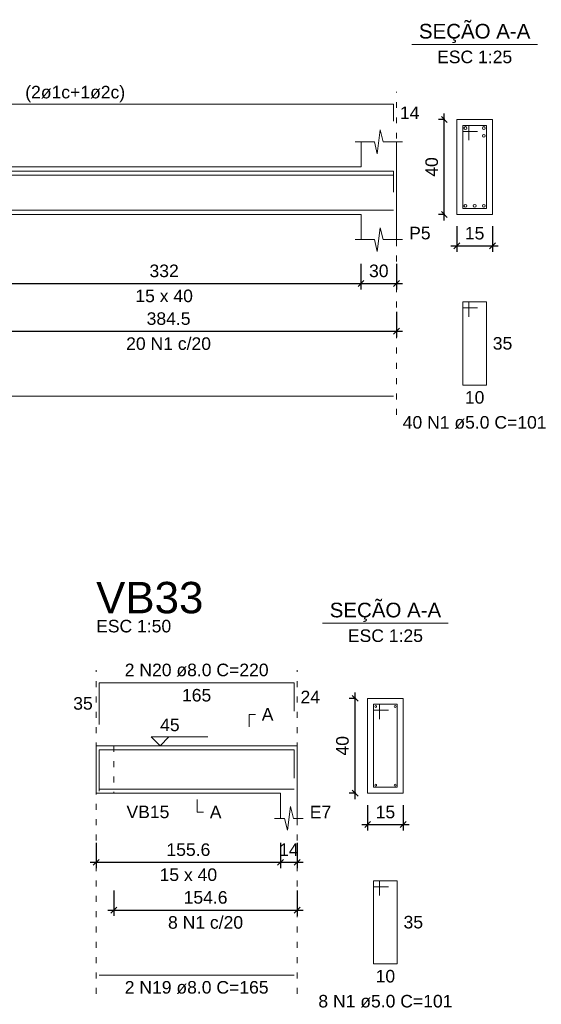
# Model space of a CAD drawing. Header units: millimetres. Extents: x 10906 to 25863, y 1966 to 4861.
# Tile 67 of 163: x 11326.72 to 11335.51, y 2999.66 to 3016.27. Entities that reach past the tile are written whole.
import ezdxf

# ---------------------------------------------------------------- set-up
doc = ezdxf.new("R2010")
doc.units = ezdxf.units.MM
doc.linetypes.add('DOT2', pattern=[3.175, 0, -3.175])
for name, color, linetype, lineweight in [('Descrição da armadura', 7, 'Continuous', 5), ('DT-Barras na forma', 40, 'Continuous', 5), ('DT-Barras no corte', 5, 'Continuous', 5), ('DT-Barras rebatidas', 40, 'Continuous', 5), ('DT-Cotas', 4, 'Continuous', 5), ('DT-Forma', 5, 'Continuous', 5), ('DT-Pontilhado', 7, 'DOT2', 5), ('DT-Textos', 7, 'Continuous', 5), ('DT-Título', 7, 'Continuous', 20), ('Textos armaduras', 7, 'Continuous', 5)]:
    doc.layers.add(name, color=color, linetype=linetype, lineweight=lineweight)
doc.styles.add('Arial', font='arial.ttf')
doc.styles.get("Standard").update_dxf_attribs({"font": 'arial.ttf'})
doc.dimstyles.new('UM_25.000000', dxfattribs={"dimtxt": 0.18, "dimasz": 0.1, "dimexe": 0.1, "dimexo": 0.2, "dimgap": 0, "dimtad": 1, "dimtih": 1, "dimtoh": 1, "dimdec": 1, "dimlfac": 25, "dimzin": 0, "dimdsep": 46, "dimtxsty": 'Standard', "dimcen": 0.09, "dimdle": 0.1, "dimclrd": 256, "dimclre": 256, "dimclrt": 7, "dimadec": 1, "dimazin": 2, "dimtfac": 1, "dimtdec": 1, "dimtofl": 0, "dimtmove": 0, "dimatfit": 3, "dimfxl": 1, "dimtolj": 1, "dimarcsym": 0})
doc.dimstyles.new('UM_50.000000', dxfattribs={"dimtxt": 0.18, "dimasz": 0.2, "dimexe": 0.2, "dimexo": 0.5, "dimgap": 0, "dimtad": 1, "dimtih": 1, "dimtoh": 1, "dimlfac": 50, "dimzin": 0, "dimdsep": 46, "dimtxsty": 'Standard', "dimcen": 0.09, "dimdle": 0.2, "dimclrd": 256, "dimclre": 256, "dimclrt": 7, "dimazin": 0, "dimtfac": 1, "dimtofl": 0, "dimtmove": 0, "dimatfit": 3, "dimfxl": 1, "dimtolj": 1, "dimtzin": 0, "dimarcsym": 0})

# ---------------------------------------------------------------- blocks, each defined once
blk = doc.blocks.new('_Oblique')
at = {"color": 0, "linetype": 'ByBlock', "lineweight": -2}
blk.add_line((-0.5, -0.5), (0.5, 0.5), dxfattribs=at)
blk = doc.blocks.new('*D248')
at = {"layer": 'Defpoints', "color": 0, "transparency": 16777216}
for p in [(11325.832, 3012.349), (11332.472, 3012.349), (11332.472, 3011.819)]:
    blk.add_point(p, dxfattribs=at)
at = {"layer": 'DT-Cotas', "lineweight": -2, "transparency": 16777216}
for p, q in [((11325.832, 3012.149), (11325.832, 3011.719)), ((11332.472, 3012.149), (11332.472, 3011.719)), ((11325.732, 3011.819), (11332.572, 3011.819))]:
    blk.add_line(p, q, dxfattribs=at)
at = {"layer": 'DT-Cotas', "lineweight": -2, "transparency": 16777216, "xscale": 0.1, "yscale": 0.1, "zscale": 0.1, "rotation": 180}
blk.add_blockref('_Oblique', (11325.832, 3011.819), dxfattribs=at)
at = {"layer": 'DT-Cotas', "lineweight": -2, "transparency": 16777216, "xscale": 0.1, "yscale": 0.1, "zscale": 0.1}
blk.add_blockref('_Oblique', (11332.472, 3011.819), dxfattribs=at)
at = {"layer": 'DT-Cotas', "color": 7, "transparency": 16777216, "insert": (11329.152, 3012.031), "char_height": 0.2118, "attachment_point": 5, "rotation": 0.0057, "style": 'Arial'}
blk.add_mtext('\\A1;332', dxfattribs=at)
blk = doc.blocks.new('*D249')
at = {"layer": 'Defpoints', "color": 0, "transparency": 16777216}
for p in [(11332.472, 3012.349), (11333.072, 3012.349), (11333.072, 3011.819)]:
    blk.add_point(p, dxfattribs=at)
at = {"layer": 'DT-Cotas', "lineweight": -2, "transparency": 16777216}
for p, q in [((11332.472, 3012.149), (11332.472, 3011.719)), ((11333.072, 3012.149), (11333.072, 3011.719)), ((11332.372, 3011.819), (11333.172, 3011.819))]:
    blk.add_line(p, q, dxfattribs=at)
at = {"layer": 'DT-Cotas', "lineweight": -2, "transparency": 16777216, "xscale": 0.1, "yscale": 0.1, "zscale": 0.1, "rotation": 180}
blk.add_blockref('_Oblique', (11332.472, 3011.819), dxfattribs=at)
at = {"layer": 'DT-Cotas', "lineweight": -2, "transparency": 16777216, "xscale": 0.1, "yscale": 0.1, "zscale": 0.1}
blk.add_blockref('_Oblique', (11333.072, 3011.819), dxfattribs=at)
at = {"layer": 'DT-Cotas', "color": 7, "transparency": 16777216, "insert": (11332.772, 3012.031), "char_height": 0.2118, "attachment_point": 5, "rotation": 0.0057, "style": 'Arial'}
blk.add_mtext('\\A1;30', dxfattribs=at)
blk = doc.blocks.new('*D251')
at = {"layer": 'Defpoints', "color": 0, "transparency": 16777216}
for p in [(11325.382, 3011.544), (11333.072, 3011.544), (11333.072, 3011.014)]:
    blk.add_point(p, dxfattribs=at)
at = {"layer": 'DT-Cotas', "lineweight": -2, "transparency": 16777216}
for p, q in [((11325.382, 3011.344), (11325.382, 3010.914)), ((11333.072, 3011.344), (11333.072, 3010.914)), ((11325.282, 3011.014), (11333.172, 3011.014))]:
    blk.add_line(p, q, dxfattribs=at)
at = {"layer": 'DT-Cotas', "lineweight": -2, "transparency": 16777216, "xscale": 0.1, "yscale": 0.1, "zscale": 0.1, "rotation": 180}
blk.add_blockref('_Oblique', (11325.382, 3011.014), dxfattribs=at)
at = {"layer": 'DT-Cotas', "lineweight": -2, "transparency": 16777216, "xscale": 0.1, "yscale": 0.1, "zscale": 0.1}
blk.add_blockref('_Oblique', (11333.072, 3011.014), dxfattribs=at)
at = {"layer": 'DT-Cotas', "color": 7, "transparency": 16777216, "insert": (11329.227, 3011.226), "char_height": 0.2118, "attachment_point": 5, "rotation": 0.0057, "style": 'Arial'}
blk.add_mtext('\\A1;384.5', dxfattribs=at)
blk = doc.blocks.new('*D261')
at = {"layer": 'Defpoints', "color": 0, "transparency": 16777216}
for p in [(11333.877, 3014.584), (11334.088, 3014.584), (11334.088, 3012.984)]:
    blk.add_point(p, dxfattribs=at)
at = {"layer": 'DT-Cotas', "lineweight": -2, "transparency": 16777216}
for p, q in [((11333.888, 3014.584), (11333.777, 3014.584)), ((11333.877, 3012.884), (11333.877, 3014.684)), ((11333.888, 3012.984), (11333.777, 3012.984))]:
    blk.add_line(p, q, dxfattribs=at)
at = {"layer": 'DT-Cotas', "lineweight": -2, "transparency": 16777216, "xscale": 0.1, "yscale": 0.1, "zscale": 0.1}
for p, rotation in [((11333.877, 3014.584), 90), ((11333.877, 3012.984), 270)]:
    blk.add_blockref('_Oblique', p, dxfattribs=dict(at, rotation=rotation))
at = {"layer": 'DT-Cotas', "color": 7, "transparency": 16777216, "insert": (11333.665, 3013.784), "char_height": 0.2118, "attachment_point": 5, "rotation": 90, "style": 'Arial'}
blk.add_mtext('\\A1;40', dxfattribs=at)
blk = doc.blocks.new('*D262')
at = {"layer": 'Defpoints', "color": 0, "transparency": 16777216}
for p in [(11334.088, 3012.984), (11334.688, 3012.984), (11334.688, 3012.455)]:
    blk.add_point(p, dxfattribs=at)
at = {"layer": 'DT-Cotas', "lineweight": -2, "transparency": 16777216}
for p, q in [((11334.088, 3012.784), (11334.088, 3012.355)), ((11334.688, 3012.784), (11334.688, 3012.355)), ((11333.988, 3012.455), (11334.788, 3012.455))]:
    blk.add_line(p, q, dxfattribs=at)
at = {"layer": 'DT-Cotas', "lineweight": -2, "transparency": 16777216, "xscale": 0.1, "yscale": 0.1, "zscale": 0.1, "rotation": 180}
blk.add_blockref('_Oblique', (11334.088, 3012.455), dxfattribs=at)
at = {"layer": 'DT-Cotas', "lineweight": -2, "transparency": 16777216, "xscale": 0.1, "yscale": 0.1, "zscale": 0.1}
blk.add_blockref('_Oblique', (11334.688, 3012.455), dxfattribs=at)
at = {"layer": 'DT-Cotas', "color": 7, "transparency": 16777216, "insert": (11334.388, 3012.666), "char_height": 0.2118, "attachment_point": 5, "rotation": 0.0057, "style": 'Arial'}
blk.add_mtext('\\A1;15', dxfattribs=at)
blk = doc.blocks.new('*D314')
at = {"layer": 'Defpoints', "color": 0, "transparency": 16777216}
for p in [(11328.005, 3002.589), (11331.116, 3002.589), (11331.116, 3002.059)]:
    blk.add_point(p, dxfattribs=at)
at = {"layer": 'DT-Cotas', "lineweight": -2, "transparency": 16777216}
for p, q in [((11328.005, 3002.389), (11328.005, 3001.959)), ((11331.116, 3002.389), (11331.116, 3001.959)), ((11327.905, 3002.059), (11331.216, 3002.059))]:
    blk.add_line(p, q, dxfattribs=at)
at = {"layer": 'DT-Cotas', "lineweight": -2, "transparency": 16777216, "xscale": 0.1, "yscale": 0.1, "zscale": 0.1, "rotation": 180}
blk.add_blockref('_Oblique', (11328.005, 3002.059), dxfattribs=at)
at = {"layer": 'DT-Cotas', "lineweight": -2, "transparency": 16777216, "xscale": 0.1, "yscale": 0.1, "zscale": 0.1}
blk.add_blockref('_Oblique', (11331.116, 3002.059), dxfattribs=at)
at = {"layer": 'DT-Cotas', "color": 7, "transparency": 16777216, "insert": (11329.561, 3002.271), "char_height": 0.2118, "attachment_point": 5, "rotation": 0.0057, "style": 'Arial'}
blk.add_mtext('\\A1;155.6', dxfattribs=at)
blk = doc.blocks.new('*D315')
at = {"layer": 'Defpoints', "color": 0, "transparency": 16777216}
for p in [(11331.116, 3002.589), (11331.396, 3002.589), (11331.396, 3002.059)]:
    blk.add_point(p, dxfattribs=at)
at = {"layer": 'DT-Cotas', "lineweight": -2, "transparency": 16777216}
for p, q in [((11331.116, 3002.389), (11331.116, 3001.959)), ((11331.396, 3002.389), (11331.396, 3001.959)), ((11331.016, 3002.059), (11331.496, 3002.059))]:
    blk.add_line(p, q, dxfattribs=at)
at = {"layer": 'DT-Cotas', "lineweight": -2, "transparency": 16777216, "xscale": 0.1, "yscale": 0.1, "zscale": 0.1, "rotation": 180}
blk.add_blockref('_Oblique', (11331.116, 3002.059), dxfattribs=at)
at = {"layer": 'DT-Cotas', "lineweight": -2, "transparency": 16777216, "xscale": 0.1, "yscale": 0.1, "zscale": 0.1}
blk.add_blockref('_Oblique', (11331.396, 3002.059), dxfattribs=at)
at = {"layer": 'DT-Cotas', "color": 7, "transparency": 16777216, "insert": (11331.256, 3002.271), "char_height": 0.2118, "attachment_point": 5, "rotation": 0.0057, "style": 'Arial'}
blk.add_mtext('\\A1;14', dxfattribs=at)
blk = doc.blocks.new('*D316')
at = {"layer": 'Defpoints', "color": 0, "transparency": 16777216}
for p in [(11328.305, 3001.784), (11331.396, 3001.784), (11331.396, 3001.254)]:
    blk.add_point(p, dxfattribs=at)
at = {"layer": 'DT-Cotas', "lineweight": -2, "transparency": 16777216}
for p, q in [((11328.305, 3001.584), (11328.305, 3001.154)), ((11331.396, 3001.584), (11331.396, 3001.154)), ((11328.205, 3001.254), (11331.496, 3001.254))]:
    blk.add_line(p, q, dxfattribs=at)
at = {"layer": 'DT-Cotas', "lineweight": -2, "transparency": 16777216, "xscale": 0.1, "yscale": 0.1, "zscale": 0.1, "rotation": 180}
blk.add_blockref('_Oblique', (11328.305, 3001.254), dxfattribs=at)
at = {"layer": 'DT-Cotas', "lineweight": -2, "transparency": 16777216, "xscale": 0.1, "yscale": 0.1, "zscale": 0.1}
blk.add_blockref('_Oblique', (11331.396, 3001.254), dxfattribs=at)
at = {"layer": 'DT-Cotas', "color": 7, "transparency": 16777216, "insert": (11329.851, 3001.466), "char_height": 0.2118, "attachment_point": 5, "rotation": 0.0057, "style": 'Arial'}
blk.add_mtext('\\A1;154.6', dxfattribs=at)
blk = doc.blocks.new('*D317')
at = {"layer": 'Defpoints', "color": 0, "transparency": 16777216}
for p in [(11332.372, 3004.824), (11332.584, 3004.824), (11332.584, 3003.224)]:
    blk.add_point(p, dxfattribs=at)
at = {"layer": 'DT-Cotas', "lineweight": -2, "transparency": 16777216}
for p, q in [((11332.384, 3004.824), (11332.272, 3004.824)), ((11332.372, 3003.124), (11332.372, 3004.924)), ((11332.384, 3003.224), (11332.272, 3003.224))]:
    blk.add_line(p, q, dxfattribs=at)
at = {"layer": 'DT-Cotas', "lineweight": -2, "transparency": 16777216, "xscale": 0.1, "yscale": 0.1, "zscale": 0.1}
for p, rotation in [((11332.372, 3004.824), 90), ((11332.372, 3003.224), 270)]:
    blk.add_blockref('_Oblique', p, dxfattribs=dict(at, rotation=rotation))
at = {"layer": 'DT-Cotas', "color": 7, "transparency": 16777216, "insert": (11332.16, 3004.024), "char_height": 0.2118, "attachment_point": 5, "rotation": 90, "style": 'Arial'}
blk.add_mtext('\\A1;40', dxfattribs=at)
blk = doc.blocks.new('*D318')
at = {"layer": 'Defpoints', "color": 0, "transparency": 16777216}
for p in [(11332.584, 3003.224), (11333.184, 3003.224), (11333.184, 3002.695)]:
    blk.add_point(p, dxfattribs=at)
at = {"layer": 'DT-Cotas', "lineweight": -2, "transparency": 16777216}
for p, q in [((11332.584, 3003.024), (11332.584, 3002.595)), ((11333.184, 3003.024), (11333.184, 3002.595)), ((11332.484, 3002.695), (11333.284, 3002.695))]:
    blk.add_line(p, q, dxfattribs=at)
at = {"layer": 'DT-Cotas', "lineweight": -2, "transparency": 16777216, "xscale": 0.1, "yscale": 0.1, "zscale": 0.1, "rotation": 180}
blk.add_blockref('_Oblique', (11332.584, 3002.695), dxfattribs=at)
at = {"layer": 'DT-Cotas', "lineweight": -2, "transparency": 16777216, "xscale": 0.1, "yscale": 0.1, "zscale": 0.1}
blk.add_blockref('_Oblique', (11333.184, 3002.695), dxfattribs=at)
at = {"layer": 'DT-Cotas', "color": 7, "transparency": 16777216, "insert": (11332.884, 3002.906), "char_height": 0.2118, "attachment_point": 5, "rotation": 0.0057, "style": 'Arial'}
blk.add_mtext('\\A1;15', dxfattribs=at)

msp = doc.modelspace()

# ---------------------------------------------------------------- linework, layer by layer
at = {"layer": 'DT-Barras na forma'}
for p, q in [((11334.28843, 3014.48405), (11334.18843, 3014.48405)), ((11334.18843, 3014.48405), (11334.18843, 3013.08405)), ((11334.58843, 3014.48405), (11334.18843, 3014.48405)), ((11334.18843, 3014.48405), (11334.18843, 3014.38405)), ((11334.28843, 3014.23405), (11334.28843, 3014.48405)), ((11334.58843, 3013.08405), (11334.58843, 3014.48405)), ((11334.18843, 3014.38405), (11334.43843, 3014.38405)), ((11334.18843, 3013.08405), (11334.58843, 3013.08405)), ((11332.78381, 3004.72414), (11332.68381, 3004.72414)), ((11332.68381, 3004.72414), (11332.68381, 3003.32414)), ((11333.08381, 3004.72414), (11332.68381, 3004.72414)), ((11332.68381, 3004.72414), (11332.68381, 3004.62414)), ((11332.68381, 3004.62414), (11332.93381, 3004.62414)), ((11332.78381, 3004.47414), (11332.78381, 3004.72414)), ((11333.08381, 3003.32414), (11333.08381, 3004.72414)), ((11332.68381, 3003.32414), (11333.08381, 3003.32414))]:
    msp.add_line(p, q, dxfattribs=at)
for points in [[(11317.7422, 3013.42405), (11317.7422, 3013.71155), (11333.0222, 3013.71155), (11333.0222, 3013.42405)], [(11317.7422, 3013.35905), (11317.7422, 3013.64655), (11333.0222, 3013.64655), (11333.0222, 3013.35905)], [(11317.7422, 3013.05655), (11333.0222, 3013.05655)], [(11328.05512, 3003.25614), (11328.05512, 3003.95614), (11331.34612, 3003.95614), (11331.34612, 3003.47833)], [(11328.05512, 3003.29214), (11331.34612, 3003.29214)]]:
    msp.add_lwpolyline(points, dxfattribs=at)
at = {"layer": 'DT-Barras no corte'}
for centre, radius in [((11334.23343, 3014.43905), 0.025), ((11334.54343, 3014.43905), 0.025), ((11334.54343, 3014.30905), 0.025), ((11334.23343, 3013.12905), 0.025), ((11334.38843, 3013.12905), 0.025), ((11334.54343, 3013.12905), 0.025), ((11332.71981, 3004.68814), 0.016), ((11333.04781, 3004.68814), 0.016), ((11332.71981, 3003.36014), 0.016), ((11333.04781, 3003.36014), 0.016)]:
    msp.add_circle(centre, radius, dxfattribs=at)
at = {"layer": 'DT-Barras rebatidas'}
for p, q in [((11317.7422, 3014.84115), (11333.0222, 3014.84115)), ((11333.0222, 3014.84115), (11333.0222, 3014.55365)), ((11334.28843, 3011.50735), (11334.18843, 3011.50735)), ((11334.18843, 3011.50735), (11334.18843, 3010.10735)), ((11334.58843, 3011.50735), (11334.18843, 3011.50735)), ((11334.18843, 3011.50735), (11334.18843, 3011.40735)), ((11334.18843, 3011.40735), (11334.43843, 3011.40735)), ((11334.28843, 3011.25735), (11334.28843, 3011.50735)), ((11334.58843, 3010.10735), (11334.58843, 3011.50735)), ((11334.18843, 3010.10735), (11334.58843, 3010.10735)), ((11317.7422, 3009.92191), (11333.0222, 3009.92191)), ((11328.05512, 3004.38574), (11328.05512, 3005.08574)), ((11328.05512, 3005.08574), (11331.34612, 3005.08574)), ((11331.34612, 3005.08574), (11331.34612, 3004.60793)), ((11332.78381, 3001.74744), (11332.68381, 3001.74744)), ((11332.68381, 3001.74744), (11332.68381, 3000.34744)), ((11333.08381, 3001.74744), (11332.68381, 3001.74744)), ((11332.68381, 3001.74744), (11332.68381, 3001.64744)), ((11332.68381, 3001.64744), (11332.93381, 3001.64744)), ((11332.78381, 3001.49744), (11332.78381, 3001.74744)), ((11333.08381, 3000.34744), (11333.08381, 3001.74744)), ((11332.68381, 3000.34744), (11333.08381, 3000.34744)), ((11328.05512, 3000.1575), (11331.34612, 3000.1575))]:
    msp.add_line(p, q, dxfattribs=at)
at = {"layer": 'DT-Forma'}
for p, q in [((11334.68843, 3014.58405), (11334.08843, 3014.58405)), ((11334.08843, 3014.58405), (11334.08843, 3014.58405)), ((11334.08843, 3014.58405), (11334.08843, 3012.98405)), ((11334.68843, 3012.98405), (11334.68843, 3014.58405)), ((11334.68843, 3014.58405), (11334.68843, 3014.58405)), ((11332.7472, 3014.00765), (11332.7972, 3014.40765)), ((11332.7972, 3014.40765), (11332.8472, 3014.20765)), ((11332.3722, 3014.20765), (11332.6972, 3014.20765)), ((11332.4722, 3013.78405), (11332.4722, 3014.20765)), ((11332.6972, 3014.20765), (11332.7472, 3014.00765)), ((11332.8472, 3014.20765), (11333.1722, 3014.20765)), ((11333.0722, 3014.20765), (11333.0722, 3013.78405)), ((11325.8322, 3013.78405), (11332.4722, 3013.78405)), ((11325.8322, 3012.98405), (11332.4722, 3012.98405)), ((11332.4722, 3012.98405), (11332.4722, 3012.56045)), ((11333.0722, 3012.56045), (11333.0722, 3012.98405)), ((11334.08843, 3012.98405), (11334.68843, 3012.98405)), ((11334.08843, 3012.98405), (11334.08843, 3012.98405)), ((11334.68843, 3012.98405), (11334.68843, 3012.98405)), ((11332.7472, 3012.36045), (11332.7972, 3012.76045)), ((11332.7972, 3012.76045), (11332.8472, 3012.56045)), ((11332.3722, 3012.56045), (11332.6972, 3012.56045)), ((11332.6972, 3012.56045), (11332.7472, 3012.36045)), ((11332.8472, 3012.56045), (11333.1722, 3012.56045)), ((11333.18381, 3004.82414), (11332.58381, 3004.82414)), ((11332.58381, 3004.82414), (11332.58381, 3004.82414)), ((11332.58381, 3004.82414), (11332.58381, 3003.22414)), ((11333.18381, 3003.22414), (11333.18381, 3004.82414)), ((11333.18381, 3004.82414), (11333.18381, 3004.82414)), ((11328.00512, 3004.02414), (11328.30512, 3004.02414)), ((11328.30512, 3004.02414), (11331.11612, 3004.02414)), ((11331.11612, 3004.02414), (11331.39612, 3004.02414)), ((11328.00512, 3003.22414), (11328.30512, 3003.22414)), ((11328.30512, 3003.22414), (11331.11612, 3003.22414)), ((11331.11612, 3003.22414), (11331.11612, 3002.80054)), ((11331.39612, 3002.80054), (11331.39612, 3003.22414)), ((11332.58381, 3003.22414), (11333.18381, 3003.22414)), ((11332.58381, 3003.22414), (11332.58381, 3003.22414)), ((11333.18381, 3003.22414), (11333.18381, 3003.22414)), ((11331.23112, 3002.60054), (11331.28112, 3003.00054)), ((11331.28112, 3003.00054), (11331.33112, 3002.80054)), ((11331.01612, 3002.80054), (11331.18112, 3002.80054)), ((11331.18112, 3002.80054), (11331.23112, 3002.60054)), ((11331.33112, 3002.80054), (11331.49612, 3002.80054))]:
    msp.add_line(p, q, dxfattribs=at)
at = {"layer": 'DT-Forma', "linetype": 'Continuous'}
for p, q in [((11333.0722, 3013.78405), (11333.0722, 3012.98405)), ((11328.00512, 3003.22414), (11328.00512, 3004.02414)), ((11331.39612, 3004.02414), (11331.39612, 3003.22414))]:
    msp.add_line(p, q, dxfattribs=at)
at = {"layer": 'DT-Pontilhado', "ltscale": 0.05}
for p, q in [((11333.0722, 3009.60421), (11333.0722, 3015.05295)), ((11328.00512, 2999.8398), (11328.00512, 3005.29754)), ((11331.39612, 2999.8398), (11331.39612, 3005.29754)), ((11328.30512, 3004.02414), (11328.30512, 3003.22414))]:
    msp.add_line(p, q, dxfattribs=at)
at = {"layer": 'DT-Textos'}
for p, q in [((11333.32943, 3015.84895), (11335.44743, 3015.84895)), ((11331.82481, 3006.08904), (11333.94281, 3006.08904))]:
    msp.add_line(p, q, dxfattribs=at)
for points in [[(11330.58662, 3004.34184), (11330.58662, 3004.55364), (11330.69252, 3004.55364)], [(11329.23242, 3004.1724), (11329.08416, 3004.02414), (11328.9359, 3004.1724), (11329.889, 3004.1724)], [(11329.71062, 3003.11824), (11329.71062, 3002.90644), (11329.81652, 3002.90644)]]:
    msp.add_lwpolyline(points, dxfattribs=at)

# ---------------------------------------------------------------- texts
at = {"layer": 'Descrição da armadura', "linetype": 'Continuous', "char_height": 0.2118, "attachment_point": 8, "line_spacing_factor": 0.798, "style": 'Arial'}
for s, insert, width in [('20 N1 c/20', (11329.2272, 3010.69661), 2.8693417), ('2 N20 ø8.0 C=220', (11329.70062, 3005.19164), 4.8647001), ('8 N1 c/20', (11329.85062, 3000.9367), 2.5393891), ('2 N19 ø8.0 C=165', (11329.70062, 2999.8398), 4.8647001)]:
    msp.add_mtext(s, dxfattribs=dict(at, insert=insert, width=width))
at = {"layer": 'Descrição da armadura', "color": 7, "linetype": 'Continuous', "char_height": 0.2118, "attachment_point": 8, "line_spacing_factor": 0.798, "style": 'Arial'}
for s, insert, width in [('40 N1 ø5.0 C=101', (11334.38843, 3009.36605), 4.8647001), ('8 N1 ø5.0 C=101', (11332.88381, 2999.60614), 4.5347476)]:
    msp.add_mtext(s, dxfattribs=dict(at, insert=insert, width=width))
at = {"layer": 'DT-Textos', "line_spacing_factor": 0.798, "style": 'Arial'}
for s, insert, char_height, width, attachment_point in [('SEÇÃO A-A', (11334.38836, 3015.87378), 0.2471, 4.8395853, 8), ('ESC 1:25', (11334.38843, 3015.53125), 0.2118, 1.901901, 8), ('(2ø1c+1ø2c)', (11326.80974, 3014.87678), 0.2118, 2.5310949, 7), ('P5', (11333.284, 3012.56045), 0.2118, 0.5434933, 7), ('15 x 40', (11329.1522, 3011.50145), 0.2118, 1.45756, 8), ('SEÇÃO A-A', (11332.88417, 3006.11332), 0.2471, 4.8395853, 8), ('ESC 1:50', (11328.00512, 3005.93294), 0.2118, 1.901901, 7), ('ESC 1:25', (11332.88381, 3005.77134), 0.2118, 1.901901, 8), ('A', (11330.79842, 3004.44774), 0.2118, 0.296372, 7), ('45', (11329.08416, 3004.26771), 0.2118, 0.4942426, 7), ('VB15', (11328.51692, 3002.80054), 0.2118, 1.0869866, 7), ('A', (11329.92242, 3002.80054), 0.2118, 0.296372, 7), ('E7', (11331.60792, 3002.80054), 0.2118, 0.5434933, 7), ('15 x 40', (11329.56062, 3001.74154), 0.2118, 1.45756, 8)]:
    msp.add_mtext(s, dxfattribs=dict(at, insert=insert, char_height=char_height, width=width, attachment_point=attachment_point))
at = {"layer": 'DT-Título', "insert": (11328.00512, 3006.25064), "char_height": 0.5295, "width": 3.2609597, "attachment_point": 7, "line_spacing_factor": 0.798, "style": 'Arial'}
msp.add_mtext('VB33', dxfattribs=at)
at = {"layer": 'Textos armaduras', "linetype": 'Continuous', "char_height": 0.2118, "attachment_point": 7, "line_spacing_factor": 0.798, "style": 'Arial'}
for s, insert, width in [('14', (11333.1281, 3014.5915), 0.6599051), ('165', (11329.45316, 3004.76804), 0.9898577), ('24', (11331.45202, 3004.74094), 0.6599051), ('35', (11327.61927, 3004.62984), 0.6599051)]:
    msp.add_mtext(s, dxfattribs=dict(at, insert=insert, width=width))
at = {"layer": 'Textos armaduras', "color": 7, "linetype": 'Continuous', "char_height": 0.2118, "width": 0.6599051, "attachment_point": 7, "line_spacing_factor": 0.798, "style": 'Arial'}
for s, insert in [('35', (11334.69433, 3010.70145)), ('10', (11334.22346, 3009.78965)), ('35', (11333.18971, 3000.94154)), ('10', (11332.71884, 3000.02974))]:
    msp.add_mtext(s, dxfattribs=dict(at, insert=insert))

# ---------------------------------------------------------------- dimensions: what is measured, and where the dimension line sits
at = {"layer": 'DT-Cotas'}
for base, p1, p2, picture, middle in [((11333.87663, 3014.58405), (11334.08843, 3012.98405), (11334.08843, 3014.58405), '*D261', (11333.66483, 3013.78405)), ((11332.37201, 3004.82414), (11332.58381, 3003.22414), (11332.58381, 3004.82414), '*D317', (11332.16021, 3004.02414))]:
    dim = msp.add_linear_dim(base=base, p1=p1, p2=p2, angle=90, dimstyle='UM_25.000000', override={"dimtxt": 0.2118, "dimasz": 0.1, "dimexe": 0.1, "dimexo": 0.2, "dimtad": 1, "dimtih": 0, "dimtoh": 0, "dimdec": 1, "dimlfac": 25, "dimzin": 8, "dimtxsty": 'Arial', "dimblk": 'Oblique', "dimblk1": 'Oblique', "dimblk2": 'Oblique', "dimsah": 1, "dimdle": 0.1, "dimse1": 0, "dimse2": 0, "dimclrt": 7, "dimadec": 1, "dimazin": 3, "dimtmove": 2, "dimldrblk": 'Oblique'}, dxfattribs=at)
    dim.commit()
    dim.dimension.update_dxf_attribs({"geometry": picture, "text_midpoint": middle, "dimtype": 160, "text_rotation": 90})
for base, p1, p2, dimstyle, override, picture, middle, turn in [((11334.68843, 3012.45455), (11334.08843, 3012.98405), (11334.68843, 3012.98405), 'UM_25.000000', {"dimtxt": 0.2118, "dimasz": 0.1, "dimexe": 0.1, "dimexo": 0.2, "dimtad": 1, "dimtih": 0, "dimtoh": 0, "dimdec": 1, "dimlfac": 25, "dimzin": 8, "dimtxsty": 'Arial', "dimblk": 'Oblique', "dimblk1": 'Oblique', "dimblk2": 'Oblique', "dimsah": 1, "dimdle": 0.1, "dimse1": 0, "dimse2": 0, "dimclrt": 7, "dimadec": 1, "dimazin": 3, "dimtmove": 2, "dimldrblk": 'Oblique'}, '*D262', (11334.38843, 3012.66635), 0.00573), ((11332.4722, 3011.81915), (11325.8322, 3012.34865), (11332.4722, 3012.34865), 'UM_50.000000', {"dimtxt": 0.2118, "dimasz": 0.1, "dimexe": 0.1, "dimexo": 0.2, "dimtad": 1, "dimtih": 0, "dimtoh": 0, "dimdec": 1, "dimlfac": 50, "dimzin": 8, "dimtxsty": 'Arial', "dimblk": 'Oblique', "dimblk1": 'Oblique', "dimblk2": 'Oblique', "dimsah": 1, "dimdle": 0.1, "dimse1": 0, "dimse2": 0, "dimclrt": 7, "dimadec": 1, "dimazin": 3, "dimtmove": 2, "dimldrblk": 'Oblique'}, '*D248', (11329.1522, 3012.03095), 0.00573), ((11333.0722, 3011.81915), (11332.4722, 3012.34865), (11333.0722, 3012.34865), 'UM_50.000000', {"dimtxt": 0.2118, "dimasz": 0.1, "dimexe": 0.1, "dimexo": 0.2, "dimtad": 1, "dimtih": 0, "dimtoh": 0, "dimdec": 1, "dimlfac": 50, "dimzin": 8, "dimtxsty": 'Arial', "dimblk": 'Oblique', "dimblk1": 'Oblique', "dimblk2": 'Oblique', "dimsah": 1, "dimdle": 0.1, "dimse1": 0, "dimse2": 0, "dimclrt": 7, "dimadec": 1, "dimazin": 3, "dimtmove": 2, "dimldrblk": 'Oblique'}, '*D249', (11332.7722, 3012.03095), 0.00573), ((11333.0722, 3011.01431), (11325.3822, 3011.54381), (11333.0722, 3011.54381), 'UM_50.000000', {"dimtxt": 0.2118, "dimasz": 0.1, "dimexe": 0.1, "dimexo": 0.2, "dimtad": 1, "dimtih": 0, "dimtoh": 0, "dimdec": 1, "dimlfac": 50, "dimzin": 8, "dimtxsty": 'Arial', "dimblk": 'Oblique', "dimblk1": 'Oblique', "dimblk2": 'Oblique', "dimsah": 1, "dimdle": 0.1, "dimse1": 0, "dimse2": 0, "dimclrt": 7, "dimadec": 1, "dimazin": 3, "dimtmove": 2, "dimldrblk": 'Oblique'}, '*D251', (11329.2272, 3011.22611), 0.00573), ((11333.18381, 3002.69464), (11332.58381, 3003.22414), (11333.18381, 3003.22414), 'UM_25.000000', {"dimtxt": 0.2118, "dimasz": 0.1, "dimexe": 0.1, "dimexo": 0.2, "dimtad": 1, "dimtih": 0, "dimtoh": 0, "dimdec": 1, "dimlfac": 25, "dimzin": 8, "dimtxsty": 'Arial', "dimblk": 'Oblique', "dimblk1": 'Oblique', "dimblk2": 'Oblique', "dimsah": 1, "dimdle": 0.1, "dimse1": 0, "dimse2": 0, "dimclrt": 7, "dimadec": 1, "dimazin": 3, "dimtmove": 2, "dimldrblk": 'Oblique'}, '*D318', (11332.88381, 3002.90644), 0.00573), ((11331.1161205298, 3002.0592400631), (11328.0051205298, 3002.5887400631), (11331.1161205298, 3002.5887400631), 'UM_50.000000', {"dimtxt": 0.2118, "dimasz": 0.1, "dimexe": 0.1, "dimexo": 0.2, "dimtad": 1, "dimtih": 0, "dimtoh": 0, "dimdec": 1, "dimlfac": 50, "dimzin": 8, "dimtxsty": 'Arial', "dimblk": 'Oblique', "dimblk1": 'Oblique', "dimblk2": 'Oblique', "dimsah": 1, "dimdle": 0.1, "dimse1": 0, "dimse2": 0, "dimclrt": 7, "dimadec": 1, "dimazin": 3, "dimtmove": 2, "dimldrblk": 'Oblique'}, '*D314', (11329.5606205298, 3002.2710400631), 0.005729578), ((11331.39612, 3002.05924), (11331.11612, 3002.58874), (11331.39612, 3002.58874), 'UM_50.000000', {"dimtxt": 0.2118, "dimasz": 0.1, "dimexe": 0.1, "dimexo": 0.2, "dimtad": 1, "dimtih": 0, "dimtoh": 0, "dimdec": 1, "dimlfac": 50, "dimzin": 8, "dimtxsty": 'Arial', "dimblk": 'Oblique', "dimblk1": 'Oblique', "dimblk2": 'Oblique', "dimsah": 1, "dimdle": 0.1, "dimse1": 0, "dimse2": 0, "dimclrt": 7, "dimadec": 1, "dimazin": 3, "dimtmove": 2, "dimldrblk": 'Oblique'}, '*D315', (11331.25612, 3002.27104), 0.00573), ((11331.3961205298, 3001.2544000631), (11328.3051205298, 3001.7839000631), (11331.3961205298, 3001.7839000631), 'UM_50.000000', {"dimtxt": 0.2118, "dimasz": 0.1, "dimexe": 0.1, "dimexo": 0.2, "dimtad": 1, "dimtih": 0, "dimtoh": 0, "dimdec": 1, "dimlfac": 50, "dimzin": 8, "dimtxsty": 'Arial', "dimblk": 'Oblique', "dimblk1": 'Oblique', "dimblk2": 'Oblique', "dimsah": 1, "dimdle": 0.1, "dimse1": 0, "dimse2": 0, "dimclrt": 7, "dimadec": 1, "dimazin": 3, "dimtmove": 2, "dimldrblk": 'Oblique'}, '*D316', (11329.8506205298, 3001.4662000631), 0.005729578)]:
    dim = msp.add_linear_dim(base=base, p1=p1, p2=p2, dimstyle=dimstyle, override=override, dxfattribs=at)
    dim.commit()
    dim.dimension.update_dxf_attribs({"geometry": picture, "text_midpoint": middle, "dimtype": 160, "text_rotation": turn})

doc.saveas('drawing.dxf')
